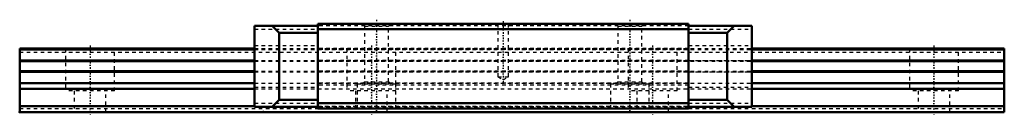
# Model space of a CAD drawing. Header units: millimetres. Extents: x -20 to 260, y -1 to 26.
import ezdxf

# ---------------------------------------------------------------- set-up
doc = ezdxf.new("R2010")
doc.units = ezdxf.units.MM
doc.linetypes.add('Center', pattern=[1.5, 0.45, -0.5, 0.05, -0.5])
doc.linetypes.add('Dashed', pattern=[2, 1, -1])
for name, color, linetype, lineweight in [('2d ConnectionPoints', 7, 'Continuous', 50), ('AM_0', 7, 'Continuous', 50), ('AM_7', 7, 'Center', 25), ('AM_9', 6, 'Dashed', 25)]:
    doc.layers.add(name, color=color, linetype=linetype, lineweight=lineweight)

# ---------------------------------------------------------------- blocks, each defined once
blk = doc.blocks.new('1_HR2555T_Slider2_0_in_HR2555T_280L_G20_65_69_3_0_0_0_0')
at = {"layer": 'AM_7'}
for p, q in [((81.5, 26.2), (81.5, -0.2)), ((117.5, 25.79), (117.5, 8.34)), ((153.5, 26.2), (153.5, -0.2))]:
    blk.add_line(p, q, dxfattribs=at)
blk = doc.blocks.new('2_HR2555T128020_Rail_2_0_in_HR2555T_280L_G20_65_69_3_0_0_0_0')
at = {"layer": 'AM_7'}
for p, q in [((80, 18.9), (80, -0.9)), ((160, 18.9), (160, -0.9)), ((240, 18.9), (240, -0.9))]:
    blk.add_line(p, q, dxfattribs=at)
blk = doc.blocks.new('3_HR2555T_Slider_0_in_HR2555T_280L_G20_65_69_3_0_0_0_0')
at = {"layer": 'AM_0'}
for p, q in [((64.8, 24.5), (46.8, 24.5)), ((46.8, 24.5), (46.8, 1.5)), ((53.82, 22.5), (51.82, 24.5)), ((53.82, 3.5), (53.82, 22.5)), ((53.82, 22.5), (64.8, 22.5)), ((64.8, 1), (64.8, 25)), ((170.2, 25), (64.8, 25)), ((170.2, 23.5), (64.8, 23.5)), ((170.2, 1), (170.2, 25)), ((170.2, 24.5), (188.2, 24.5)), ((170.2, 22.5), (181.18, 22.5)), ((183.18, 24.5), (181.18, 22.5)), ((181.18, 22.5), (181.18, 3.5)), ((188.2, 24.5), (188.2, 1.5)), ((51.82, 1.5), (53.82, 3.5)), ((53.82, 3.5), (64.8, 3.5)), ((170.2, 3.5), (181.18, 3.5)), ((181.18, 3.5), (183.18, 1.5)), ((64.8, 1.5), (46.8, 1.5)), ((170.2, 2.5), (64.8, 2.5)), ((170.2, 1), (64.8, 1)), ((188.2, 1.5), (170.2, 1.5))]:
    blk.add_line(p, q, dxfattribs=at)
at = {"layer": 'AM_9'}
for p, q in [((46.8, 23.5), (64.8, 23.5)), ((170.2, 24.5), (64.8, 24.5)), ((77.5, 25), (78.1, 24.4)), ((78.1, 24.4), (78.1, 8.6)), ((78.1, 24.4), (84.9, 24.4)), ((84.9, 24.4), (85.5, 25)), ((84.9, 8.6), (84.9, 24.4)), ((116, 25), (116, 10)), ((119, 10), (119, 25)), ((149.5, 25), (150.1, 24.4)), ((150.1, 24.4), (150.1, 8.6)), ((150.1, 24.4), (156.9, 24.4)), ((156.9, 24.4), (157.5, 25)), ((156.9, 8.6), (156.9, 24.4)), ((170.2, 23.5), (188.2, 23.5)), ((46.8, 18.9), (64.8, 18.9)), ((170.2, 18), (64.8, 18)), ((170.2, 17.79), (64.8, 17.79)), ((170.2, 18.9), (188.2, 18.9)), ((46.8, 14.6), (64.8, 14.6)), ((170.2, 14.63), (64.8, 14.63)), ((170.2, 14.4), (64.8, 14.4)), ((170.2, 14.6), (188.2, 14.6)), ((46.8, 11.4), (64.8, 11.4)), ((170.2, 11.6), (64.8, 11.6)), ((170.2, 11.39), (64.8, 11.39)), ((170.2, 11.4), (188.2, 11.4)), ((78.1, 8.6), (77.5, 8)), ((78.1, 8.6), (84.9, 8.6)), ((85.5, 8), (84.9, 8.6)), ((116, 10), (119, 10)), ((116, 10), (117.5, 9.13)), ((117.5, 9.13), (119, 10)), ((150.1, 8.6), (149.5, 8)), ((150.1, 8.6), (156.9, 8.6)), ((157.5, 8), (156.9, 8.6)), ((46.8, 7.1), (64.8, 7.1)), ((170.2, 8.21), (64.8, 8.21)), ((170.2, 7.6), (64.8, 7.6)), ((76, 8), (87, 8)), ((76, 8), (76, 1)), ((87, 1), (87, 8)), ((148, 8), (159, 8)), ((148, 8), (148, 1)), ((159, 1), (159, 8)), ((170.2, 7.1), (188.2, 7.1)), ((46.8, 2.5), (64.8, 2.5)), ((170.2, 1.5), (64.8, 1.5)), ((170.2, 2.5), (188.2, 2.5))]:
    blk.add_line(p, q, dxfattribs=at)
blk = doc.blocks.new('4_HR2555T128020_Rail_0_in_HR2555T_280L_G20_65_69_3_0_0_0_0')
at = {"layer": 'AM_0'}
for p, q in [((-20, 18), (46.8, 18)), ((-20, 0), (-20, 18)), ((-20, 17.79), (46.8, 17.79)), ((188.2, 18), (260, 18)), ((188.2, 17.79), (260, 17.79)), ((260, 0), (260, 18)), ((-20, 14.63), (46.8, 14.63)), ((-20, 14.4), (46.8, 14.4)), ((188.2, 14.63), (260, 14.63)), ((188.2, 14.4), (260, 14.4)), ((-20, 11.6), (46.8, 11.6)), ((-20, 11.39), (46.8, 11.39)), ((188.2, 11.6), (260, 11.6)), ((188.2, 11.39), (260, 11.39)), ((-20, 8.21), (46.8, 8.21)), ((-20, 6.6), (46.8, 6.6)), ((188.2, 8.21), (260, 8.21)), ((188.2, 6.6), (260, 6.6)), ((-20, 1.7), (46.8, 1.7)), ((188.2, 1.7), (260, 1.7)), ((-20, 0), (260, 0))]:
    blk.add_line(p, q, dxfattribs=at)
at = {"layer": 'AM_7'}
blk.add_line((0, 18.9), (0, -0.9), dxfattribs=at)
at = {"layer": 'AM_9'}
for p, q in [((-20, 17), (260, 17)), ((-7, 18), (-7, 6)), ((7, 6), (7, 18)), ((46.8, 18), (188.2, 18)), ((46.8, 17.79), (188.2, 17.79)), ((73, 18), (73, 6)), ((87, 8), (87, 18)), ((153, 18), (153, 6)), ((167, 6), (167, 18)), ((233, 18), (233, 6)), ((247, 6), (247, 18)), ((46.8, 14.63), (188.2, 14.63)), ((46.8, 14.4), (188.2, 14.4)), ((46.8, 11.6), (188.2, 11.6)), ((46.8, 11.39), (188.2, 11.39)), ((7, 6), (-7, 6)), ((-4.5, 6), (-4.5, 0)), ((4.5, 0), (4.5, 6)), ((46.8, 8.21), (188.2, 8.21)), ((46.8, 6.6), (188.2, 6.6)), ((87, 6), (73, 6)), ((75.5, 6), (75.5, 0)), ((84.5, 0), (84.5, 6)), ((167, 6), (153, 6)), ((155.5, 6), (155.5, 0)), ((164.5, 0), (164.5, 6)), ((247, 6), (233, 6)), ((235.5, 6), (235.5, 0)), ((244.5, 0), (244.5, 6)), ((-20, 1), (64.8, 1)), ((46.8, 1.7), (188.2, 1.7)), ((170.2, 1), (260, 1))]:
    blk.add_line(p, q, dxfattribs=at)

msp = doc.modelspace()

# ---------------------------------------------------------------- linework, layer by layer
at = {"layer": '2d ConnectionPoints'}
for p in [(-20, 0), (0, 0), (0, 0), (49.3, 0), (-20, 0), (0, 0), (0, 0)]:
    msp.add_point(p, dxfattribs=at)

# ---------------------------------------------------------------- block references
for name in ['1_HR2555T_Slider2_0_in_HR2555T_280L_G20_65_69_3_0_0_0_0', '3_HR2555T_Slider_0_in_HR2555T_280L_G20_65_69_3_0_0_0_0', '4_HR2555T128020_Rail_0_in_HR2555T_280L_G20_65_69_3_0_0_0_0', '2_HR2555T128020_Rail_2_0_in_HR2555T_280L_G20_65_69_3_0_0_0_0']:
    msp.add_blockref(name, (0, 0))

doc.saveas('drawing.dxf')
